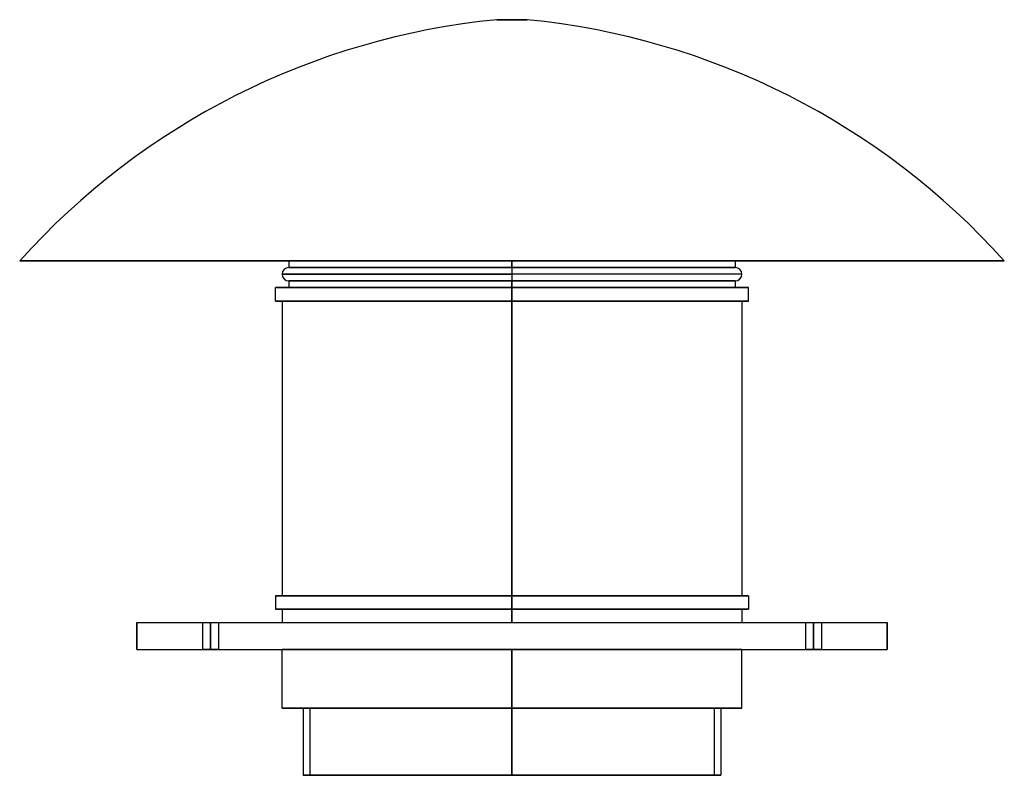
# Model space of a CAD drawing. Header units: millimetres. Extents: x -368 to 368, y -94 to 470.
import ezdxf

# ---------------------------------------------------------------- set-up
doc = ezdxf.new("R2010")
doc.units = ezdxf.units.MM
doc.layers.add('MAIN-1', color=7, linetype='Continuous')

msp = doc.modelspace()

# ---------------------------------------------------------------- linework, layer by layer
at = {"layer": 'MAIN-1'}
for p, q in [((11.42, 470), (-11.42, 470)), ((-11.42, 470), (11.42, 470)), ((-367.5, 290), (367.5, 290)), ((367.5, 290), (-367.5, 290)), ((-166.6, 290), (0, 290)), ((-166.6, 290), (-166.6, 285)), ((0, 290), (166.6, 290)), ((0, 285), (0, 290)), ((0, 290), (0, 285)), ((166.6, 290), (166.6, 285)), ((0, 280), (-171.6, 280)), ((-171.6, 280), (0, 280)), ((0, 285), (-166.6, 285)), ((-166.6, 285), (0, 285)), ((0, 285), (166.6, 285)), ((166.6, 285), (0, 285)), ((0, 285), (0, 280)), ((0, 285), (0, 280)), ((0, 280), (0, 275)), ((0, 280), (0, 275)), ((171.6, 280), (0, 280)), ((171.6, 280), (0, 280)), ((0, 275), (-166.6, 275)), ((-166.6, 275), (0, 275)), ((-166.6, 275), (-166.6, 270)), ((0, 275), (166.6, 275)), ((166.6, 275), (0, 275)), ((0, 270), (0, 275)), ((0, 275), (0, 270)), ((166.6, 275), (166.6, 270)), ((0, 270), (-176.6, 270)), ((-176.6, 270), (0, 270)), ((-176.6, 260), (-176.6, 270)), ((-166.6, 270), (0, 270)), ((0, 270), (0, 260)), ((0, 260), (0, 270)), ((0, 270), (166.6, 270)), ((0, 270), (176.6, 270)), ((176.6, 270), (0, 270)), ((176.6, 260), (176.6, 270)), ((0, 260), (-176.6, 260)), ((-176.6, 260), (0, 260)), ((-171.6, 260), (0, 260)), ((-171.6, 260), (-171.6, 40)), ((0, 260), (171.6, 260)), ((0, 40), (0, 260)), ((0, 260), (0, 40)), ((0, 260), (176.6, 260)), ((176.6, 260), (0, 260)), ((171.6, 260), (171.6, 40)), ((0, 40), (-176.6, 40)), ((-176.6, 40), (0, 40)), ((-176.6, 40), (-176.6, 30)), ((0, 40), (-171.6, 40)), ((171.6, 40), (0, 40)), ((0, 40), (176.6, 40)), ((176.6, 40), (0, 40)), ((0, 30), (0, 40)), ((0, 40), (0, 30)), ((176.6, 40), (176.6, 30)), ((0, 30), (-176.6, 30)), ((-176.6, 30), (0, 30)), ((-171.6, 30), (0, 30)), ((-171.6, 30), (-171.6, 20)), ((0, 30), (171.6, 30)), ((0, 20), (0, 30)), ((0, 30), (0, 20)), ((0, 30), (176.6, 30)), ((176.6, 30), (0, 30)), ((171.6, 30), (171.6, 20)), ((-280, 0), (-280, 20)), ((-280, 20), (280, 20)), ((-280, 20), (-280, 20)), ((-280, 20), (-280, 0)), ((-280, 20), (280, 20)), ((-231, 20), (-225, 20)), ((-231, 20), (-225, 20)), ((-231, 20), (-231, 0)), ((-231, 20), (-231, 0)), ((-225, 20), (-225, 0)), ((-225, 20), (-219, 20)), ((-225, 0), (-225, 20)), ((-225, 20), (-225, 0)), ((-225, 20), (-219, 20)), ((-225, 0), (-225, 20)), ((-219, 20), (-219, 0)), ((-219, 20), (-219, 0)), ((-171.6, 20), (0, 20)), ((0, 20), (171.6, 20)), ((219, 20), (225, 20)), ((219, 20), (225, 20)), ((219, 20), (219, 0)), ((219, 20), (219, 0)), ((225, 20), (225, 0)), ((225, 20), (231, 20)), ((225, 0), (225, 20)), ((225, 20), (225, 0)), ((225, 20), (231, 20)), ((225, 0), (225, 20)), ((231, 20), (231, 0)), ((231, 20), (231, 0)), ((280, 20), (280, 0)), ((280, 20), (280, 20)), ((280, 0), (280, 20)), ((-280, 0), (280, 0)), ((-280, 0), (-280, 0)), ((-280, 0), (280, 0)), ((-225, 0), (-231, 0)), ((-225, 0), (-231, 0)), ((-219, 0), (-225, 0)), ((-219, 0), (-225, 0)), ((0, 0), (-171.6, 0)), ((-171.6, -44), (-171.6, 0)), ((0, 0), (0, -44)), ((0, -44), (0, 0)), ((171.6, 0), (0, 0)), ((171.6, -44), (171.6, 0)), ((225, 0), (219, 0)), ((225, 0), (219, 0)), ((231, 0), (225, 0)), ((231, 0), (225, 0)), ((280, 0), (280, 0)), ((0, -44), (-171.6, -44)), ((-171.6, -44), (0, -44)), ((0, -44), (-156, -44)), ((-156, -44), (-156, -94)), ((0, -44), (-151, -44)), ((-151, -44), (0, -44)), ((-151, -44), (-151, -94)), ((156, -44), (0, -44)), ((0, -94), (0, -44)), ((0, -44), (0, -94)), ((0, -44), (0, -94)), ((0, -44), (151, -44)), ((151, -44), (0, -44)), ((0, -94), (0, -44)), ((0, -44), (171.6, -44)), ((171.6, -44), (0, -44)), ((151, -44), (151, -94)), ((156, -44), (156, -94)), ((0, -94), (-156, -94)), ((-156, -94), (0, -94)), ((0, -94), (-151, -94)), ((0, -94), (156, -94)), ((156, -94), (0, -94)), ((151, -94), (0, -94))]:
    msp.add_line(p, q, dxfattribs=at)
for centre, radius, start, end in [((42.37, -78.62), 551.25, 95.60013, 138.03344), ((-42.37, -78.62), 551.25, 41.96652, 84.39983), ((-166.6, 280), 5, 90.0001, 180.00002), ((-166.6, 280), 5, 180.00002, 269.9999), ((166.6, 280), 5, 0, 89.99992), ((166.6, 280), 5, 270.00008, 0)]:
    msp.add_arc(centre, radius, start, end, dxfattribs=at)

doc.saveas('drawing.dxf')
